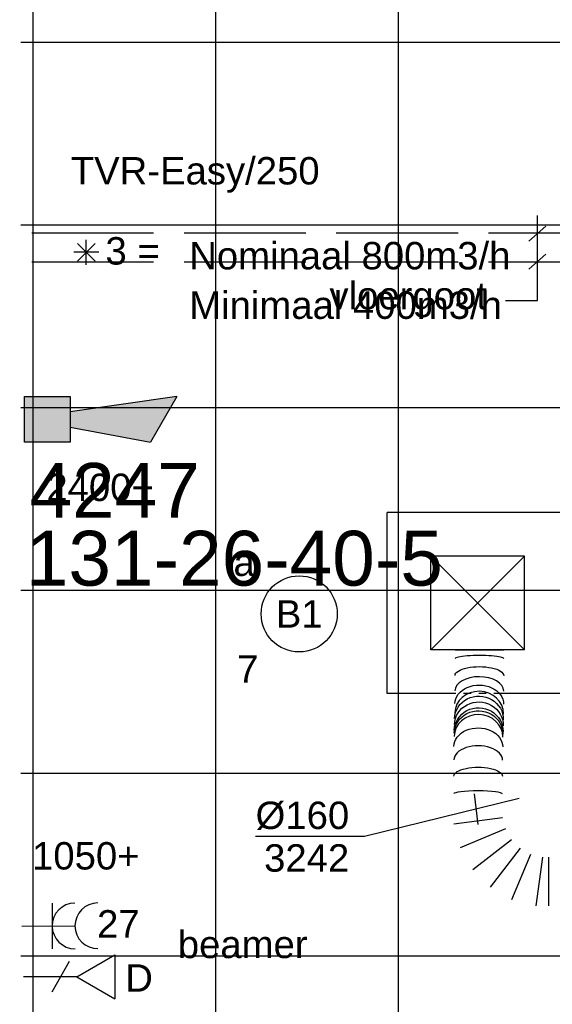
# Model space of a CAD drawing. Extents: x -132501 to 411300, y -42818 to 427495.
# Tile 75 of 256: x 13957 to 15706, y 29875 to 33109. Entities that reach past the tile are written whole.
import ezdxf
from ezdxf.enums import TextEntityAlignment as Align

# ---------------------------------------------------------------- set-up
doc = ezdxf.new("R2010")
doc.units = 0
doc.header["$LTSCALE"] = 50
for name, pattern in [('CENTER2', [28.575, 19.05, -3.175, 3.175, -3.175]), ('E_GOOT5', [10, 8, -2]), ('STREEPJES', [0.1, 0.05, -0.05])]:
    doc.linetypes.add(name, pattern=pattern)
doc.layers.get('0').update_dxf_attribs({"linetype": 'CONTINUOUS'})
for name, color, linetype in [('45 Plafond 2D arcering', 7, 'CONTINUOUS'), ('brandmeldserienummers', 1, 'CONTINUOUS'), ('EL6131--_VG', 2, 'CONTINUOUS'), ('EL6222--', 3, 'CONTINUOUS'), ('EL6311--', 3, 'CONTINUOUS'), ('EL6441--', 3, 'CONTINUOUS'), ('EL6511--', 3, 'CONTINUOUS'), ('WL524---', 90, 'CONTINUOUS'), ('WL570---_TOEVOER', 3, 'CONTINUOUS'), ('WL570---_TOEVOER_RST', 2, 'CONTINUOUS'), ('WL570---_TOEVOER_RST_HL', 1, 'CONTINUOUS'), ('WM570---_RETOUR', 1, 'CONTINUOUS'), ('WM570---_TOEVOER', 1, 'CONTINUOUS'), ('WM570---_TOEVOER_PR', 1, 'CONTINUOUS'), ('WM570---_TOEVOER_RST_PR', 1, 'CONTINUOUS')]:
    doc.layers.add(name, color=color, linetype=linetype)
doc.styles.add('BURO-018', font='ARIAL.TTF', dxfattribs={"height": 63})

# ---------------------------------------------------------------- blocks, each defined once
blk = doc.blocks.new('E00028')
at = {"color": 0, "linetype": 'Continuous'}
for p, q in [((1.5, 11), (-1.5, 9.268)), ((1.5, 11), (0.5, 4)), ((-0.5, 4), (-1.5, 9.268)), ((-1.5, 4), (-1.5, 1)), ((1.5, 4), (-1.5, 4)), ((1.5, 1), (1.5, 4)), ((-1.5, 1), (1.5, 1))]:
    blk.add_line(p, q, dxfattribs=at)
for points in [[(-1.5, 9.268), (1.5, 11), (-0.5, 4), (0.5, 4)], [(-1.5, 4), (1.5, 4), (-1.5, 1), (1.5, 1)]]:
    blk.add_solid(points, dxfattribs=at)
at = {"color": 0, "linetype": 'Continuous', "style": 'BURO-018'}
blk.add_attdef('E_TEXT1', text='', height=1.8, dxfattribs=at).set_placement((0, 13.5), align=Align.MIDDLE)
at = {"color": 0, "linetype": 'Continuous', "style": 'BURO-018', "flags": 1}
blk.add_attdef('E_MATCODE', (0, 0), '', height=1.8, dxfattribs=at)
blk = doc.blocks.new('1115B3A')
at = {"color": 0, "linetype": 'Continuous'}
blk.add_circle((0, 0), 2.5, dxfattribs=at)
at = {"color": 0, "linetype": 'Continuous', "style": 'BURO-018'}
for tag, p in [('E_GKAST', (0, 8)), ('E_GROEP', (0, 5)), ('E_SGROEP', (4.5, 5)), ('E_ARMCODE', (0, 0)), ('E_SLET', (4.5, -1))]:
    blk.add_attdef(tag, text='', height=1.8, dxfattribs=at).set_placement(p, align=Align.MIDDLE)
blk = doc.blocks.new('E00152')
at = {"color": 0, "linetype": 'Continuous'}
for p, q in [((-1.443, 7), (1.443, 7)), ((0, 4.5), (-1.443, 7)), ((0, 4.5), (1.443, 7)), ((-1, 4), (1, 2.845)), ((0, 4.5), (0, 1))]:
    blk.add_line(p, q, dxfattribs=at)
at = {"color": 7, "style": 'BURO-018'}
for tag, p in [('E_COMMENT1', (0, 12)), ('E_DCOM1', (0, 9))]:
    blk.add_attdef(tag, text='', height=1.8, dxfattribs=at).set_placement(p, align=Align.MIDDLE)
at = {"color": 0, "style": 'BURO-018'}
blk.add_attdef('E_TEXT1', text='', height=1.8, dxfattribs=at).set_placement((2.5, 6), align=Align.MIDDLE)
at = {"color": 0, "linetype": 'Continuous', "style": 'BURO-018', "flags": 1}
blk.add_attdef('E_MATCODE', text='', height=1.8, dxfattribs=at).set_placement((0, 0), align=Align.MIDDLE)
blk = doc.blocks.new('111304A')
at = {"color": 0, "linetype": 'Continuous'}
for p, q in [((0, 1), (0, 4.5)), ((-1.5, 3), (1.5, 3))]:
    blk.add_line(p, q, dxfattribs=at)
for centre in [(0, 6), (0, 4.5)]:
    blk.add_arc(centre, 1.5, 180, 0, dxfattribs=at)
at = {"color": 0, "linetype": 'Continuous', "style": 'BURO-018'}
for tag, p in [('E_GKAST', (0, 11.5)), ('E_GROEP', (0, 8.5)), ('E_SGROEP', (4.5, 8.5))]:
    blk.add_attdef(tag, text='', height=1.8, dxfattribs=at).set_placement(p, align=Align.MIDDLE)
at = {"color": 0, "linetype": 'Continuous', "style": 'BURO-018', "flags": 1}
for tag, p in [('E_VERMCODE', (13, 8.5)), ('E_MATCODE', (0, 0))]:
    blk.add_attdef(tag, text='', height=1.8, dxfattribs=at).set_placement(p, align=Align.MIDDLE)
blk = doc.blocks.new('*U383')
at = {"color": 0, "ltscale": 10}
for p, q in [((297.5, 297.5, -2737.5), (-297.5, 297.5, -2737.5)), ((-297.5, -297.5, -2737.5), (-297.5, 297.5, -2737.5)), ((297.5, -297.5, -2737.5), (297.5, 297.5, -2737.5)), ((153.5, 153.5, -2737.5), (-153.5, 153.5, -2737.5)), ((-153.5, -153.5, -2737.5), (-153.5, 153.5, -2737.5)), ((153.5, -153.5, -2737.5), (-153.5, 153.5, -2737.5)), ((-153.5, -153.5, -2737.5), (153.5, 153.5, -2737.5)), ((153.5, -153.5, -2737.5), (153.5, 153.5, -2737.5)), ((153.5, -153.5, -2737.5), (-153.5, -153.5, -2737.5)), ((-82, -297.5, -2737.5), (-297.5, -297.5, -2737.5)), ((297.5, -297.5, -2737.5), (78.1, -297.5, -2737.5))]:
    blk.add_line(p, q, dxfattribs=at)
at = {"color": 8, "linetype": 'STREEPJES', "ltscale": 10}
blk.add_line((78.1, -297.5, -2737.5), (-82, -297.5, -2737.5), dxfattribs=at)
at = {"layer": 'WL570---_TOEVOER_RST_HL', "linetype": 'CENTER2'}
blk.add_circle((0, 0, -2737.5), 0.075, dxfattribs=at)
at = {"layer": 'WL570---_TOEVOER_RST', "color": 1, "style": 'BURO-018'}
for tag in ['MC', 'Q']:
    blk.add_attdef(tag, text='', height=90, dxfattribs=at).set_placement((0, 0), align=Align.MIDDLE)
at = {"layer": 'WM570---_TOEVOER_RST_PR', "color": 1, "style": 'BURO-018'}
blk.add_attdef('POSNR', text='', height=90, dxfattribs=at).set_placement((0, 0), align=Align.MIDDLE)
blk = doc.blocks.new('*U994')
at = {"layer": 'WM570---_TOEVOER', "color": 0, "ltscale": 10}
for p, q in [((142, 34.9), (-366.6, -90.1)), ((-6.1, 50), (6.1, -50)), ((-366.6, -90.1), (-724.2, -90.1))]:
    blk.add_line(p, q, dxfattribs=at)
at = {"layer": 'WM570---_TOEVOER', "color": 0, "style": 'BURO-018'}
for s, p in [('%%c160', (-724.2, -65.1)), ('3242', (-696.3, -205.1))]:
    blk.add_text(s, height=90, dxfattribs=at).set_placement(p)
blk = doc.blocks.new('*U999')
at = {"color": 0, "ltscale": 10}
for p, q in [((0, -80, -3241.7), (0, 80, -3241.7)), ((19.9, -80, -3241.7), (40.9, 80, -3241.7)), ((120, 58.8, -3241.7), (58.2, -90.3, -3241.7)), ((92.6, -110.1, -3241.7), (190.8, 17.9, -3241.7)), ((248.7, -40, -3241.7), (120.7, -138.2, -3241.7)), ((140.5, -172.6, -3241.7), (289.6, -110.8, -3241.7)), ((310.8, -189.9, -3241.7), (150.8, -210.9, -3241.7)), ((309.6, -477.5, -3241.7), (309.6, -476.7, -3241.7)), ((147.6, -550.1, -3241.7), (147.6, -550.9, -3241.7)), ((306.5, -761.2, -3241.7), (146.5, -761.2, -3241.7))]:
    blk.add_line(p, q, dxfattribs=at)
for centre, major_axis, ratio, start_param, end_param in [((230.8, -287.8, -3241.7), (-80, 0.1), 0.125247, 6.283046, 9.424638), ((230.4, -398.8, -3241.7), (-80, 0.5), 0.588023, 6.282198, 9.423791), ((229.6, -475.6, -3241.7), (-80, 1.6), 0.907719, 0.005663, 3.13593), ((227.6, -552.1, -3241.7), (80, -1.6), 0.907719, 3.147255, 6.277523), ((226.8, -625.7, -3241.7), (80, -0.5), 0.588023, 3.14258, 6.284172), ((226.5, -732.3, -3241.7), (80, -0.1), 0.125247, 3.141732, 6.283325)]:
    blk.add_ellipse(centre, major_axis=major_axis, ratio=ratio, start_param=start_param, end_param=end_param, dxfattribs=at)
at = {"color": 0, "ltscale": 10, "extrusion": (0, 0, -1)}
for centre, major_axis, ratio, start_param, end_param in [((230.7, -346, -3241.7), (80, -0.3), 0.368003, 6.282718, 9.424311), ((230.1, -442.9, -3241.7), (80, -0.9), 0.771712, 6.28109, 9.422683), ((229.4, -485.1, -3241.7), (80, -2.1), 0.94769, 0, 3.141593), ((228.6, -514, -3241.7), (80, -2.1), 0.94769, 0, 3.141593), ((229.1, -494.8, -3241.7), (80, -2.1), 0.94769, 0, 3.141593), ((228.1, -533.2, -3241.7), (80, -2.1), 0.94769, 0, 3.141593), ((227.2, -583.4, -3241.7), (-80, 0.9), 0.771712, 3.143688, 6.285281), ((226.6, -676.4, -3241.7), (-80, 0.3), 0.368003, 3.14206, 6.283653)]:
    blk.add_ellipse(centre, major_axis=major_axis, ratio=ratio, start_param=start_param, end_param=end_param, dxfattribs=at)
at = {"layer": 'WM570---_TOEVOER_PR', "color": 1, "style": 'BURO-018'}
blk.add_attdef('POSNR', text='', height=90, dxfattribs=at).set_placement((0, 0), align=Align.MIDDLE)
blk = doc.blocks.new('GAFGHYHY')
at = {"layer": '45 Plafond 2D arcering', "linetype": 'Continuous'}
h = blk.add_hatch(dxfattribs=at)
h.set_pattern_fill('RASTER_600_0002', color=8, style=0, pattern_type=2)
h.set_pattern_definition([(0, (322400.6, 274234.63), (0, 600), []), (90, (322400.6, 274234.63), (-600, 0), [])])
h.paths.add_polyline_path([(318797.6, 273343.2), (318797.6, 270841.8), (322317.4, 270841.8), (325823.6, 270841.8), (325823.6, 277626.8), (322317.4, 277626.8), (318797.6, 277626.8)], flags=0)
h.paths.add_polyline_path([(321045.7, 275734.6, -1), (320755.7, 275734.6, -1)], flags=0)
h.paths.add_polyline_path([(320755.7, 272734.6, -1), (321045.7, 272734.6, -1)], flags=0)
h.paths.add_polyline_path([(323755.7, 275734.6, -1), (324045.7, 275734.6, -1)], flags=0)
h.paths.add_polyline_path([(323755.7, 272734.6, -1), (324045.7, 272734.6, -1)], flags=0)

msp = doc.modelspace()

# ---------------------------------------------------------------- linework, layer by layer
at = {"layer": 'EL6131--_VG', "linetype": 'E_GOOT5'}
for p, q in [((12996.328, 32408.7947, 3000), (33344.6376, 32408.7947, 3000)), ((12996.328, 32313.8798, 3000), (33344.6376, 32313.8798, 3000))]:
    msp.add_line(p, q, dxfattribs=at)
at = {"layer": 'EL6222--', "color": 1}
for p, q in [((15657.7858, 32186.6823), (15657.7858, 32465.4322)), ((15684.7321, 32430.8013), (15629.3881, 32382.0565)), ((15684.7321, 32338.9356), (15629.3881, 32290.1907)), ((15552.1688, 32186.6823), (15657.7858, 32186.6823))]:
    msp.add_line(p, q, dxfattribs=at)
at = {"layer": 'WL570---_TOEVOER'}
for p, q in [((14204.0074, 32316.2071), (14146.0312, 32374.1833)), ((14204.0074, 32374.1833), (14146.0312, 32316.2071)), ((14175.0193, 32304.1999), (14175.0193, 32386.1906)), ((14216.0147, 32345.1952), (14134.024, 32345.1952))]:
    msp.add_line(p, q, dxfattribs=at)

# ---------------------------------------------------------------- block references
at = {"layer": 'EL6222--'}
ref = msp.add_blockref('111304A', (13913.2153, 30131.3719), dxfattribs=dict(at, xscale=49.99999999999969, yscale=49.99999999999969, zscale=49.99999999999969, rotation=270.3565810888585))
ref.add_attrib('E_GROEP', '27', dxfattribs={"layer": '0', "color": 1, "linetype": 'Continuous', "height": 90, "style": 'BURO-018'}).set_placement((14280.6207, 30140.3564), align=Align.MIDDLE)
at = {"layer": 'EL6311--'}
ref = msp.add_blockref('1115B3A', (14874.6885, 31157.5415), dxfattribs=dict(at, xscale=50.00000000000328, yscale=50.00000000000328, zscale=50, rotation=181.9948371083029))
ref.add_attrib('E_ARMCODE', 'B1', dxfattribs={"layer": '0', "color": 1, "linetype": 'Continuous', "height": 90, "style": 'BURO-018'}).set_placement((14874.6885, 31157.5415), align=Align.MIDDLE)
ref.add_attrib('E_SLET', 'a', dxfattribs={"layer": '0', "color": 1, "linetype": 'Continuous', "height": 90, "style": 'BURO-018'}).set_placement((14693.7029, 31326.3438), align=Align.MIDDLE)
ref.add_attrib('E_GROEP', '7', dxfattribs={"layer": '0', "color": 1, "linetype": 'Continuous', "height": 90, "style": 'BURO-018'}).set_placement((14705.8862, 30976.5559), align=Align.MIDDLE)
at = {"layer": 'EL6441--'}
ref = msp.add_blockref('E00152', (13919.4347, 29965.8562), dxfattribs=dict(at, xscale=50, yscale=50, zscale=50, rotation=270))
ref.add_attrib('E_TEXT1', 'D', dxfattribs={"layer": '0', "color": 1, "height": 90, "style": 'BURO-018'}).set_placement((14348.7026, 29962.0196), align=Align.MIDDLE)
at = {"layer": 'EL6511--', "xscale": -50.00000000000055, "yscale": 50, "zscale": 50, "rotation": 269.9727928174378}
msp.add_blockref('E00028', (13922.8528, 31796.4164), dxfattribs=at)
at = {"layer": 'WL524---'}
msp.add_blockref('GAFGHYHY', (-304837.0445, -242743.8149), dxfattribs=at)
at = {"layer": 'WL570---_TOEVOER', "rotation": 180}
msp.add_blockref('*U999', (15693.2047, 30278.5931, 3241.6582), dxfattribs=at)
at = {"layer": 'WL570---_TOEVOER_RST'}
ref = msp.add_blockref('*U383', (15461.0758, 31193.2982, 2737.5), dxfattribs=at)
ref.add_attrib('Q', '200', dxfattribs={"color": 1, "height": 90, "style": 'BURO-018'}).set_placement((15915.7907, 31048.2785), align=Align.MIDDLE)
ref.add_attrib('MC', 'G1', dxfattribs={"color": 1, "height": 90, "style": 'BURO-018'}).set_placement((15909.8323, 31297.3202), align=Align.MIDDLE)
at = {"layer": 'WM570---_TOEVOER'}
msp.add_blockref('*U994', (15455.6249, 30516.1729, 3241.6582), dxfattribs=at)

# ---------------------------------------------------------------- texts
at = {"layer": 'brandmeldserienummers', "color": 1, "style": 'BURO-018'}
for s, p in [('4247', (13988.8154, 31473.1578)), ('131-26-40-5', (13976.7591, 31250.4359))]:
    msp.add_text(s, height=180, dxfattribs=at).set_placement(p)
at = {"layer": 'EL6222--', "color": 1, "style": 'BURO-018'}
for s, p in [('vloergoot ', (14974.0845, 32157.8525)), ('2400+', (14044.0724, 31528.2514)), ('1050+', (13997.1485, 30318.1689)), ('beamer', (14475.9276, 30027.1326))]:
    msp.add_text(s, height=90, dxfattribs=at).set_placement(p)
at = {"layer": 'WM570---_RETOUR', "style": 'BURO-018'}
for s, p in [('TVR-Easy/250', (14124.2731, 32567.8698)), ('3 =', (14238.2868, 32304.84)), ('Nominaal 800m3/h', (14513.4311, 32289.0378)), ('Minimaal 400m3/h', (14513.4311, 32126.4131))]:
    msp.add_text(s, height=90, dxfattribs=at).set_placement(p)

doc.saveas('drawing.dxf')
